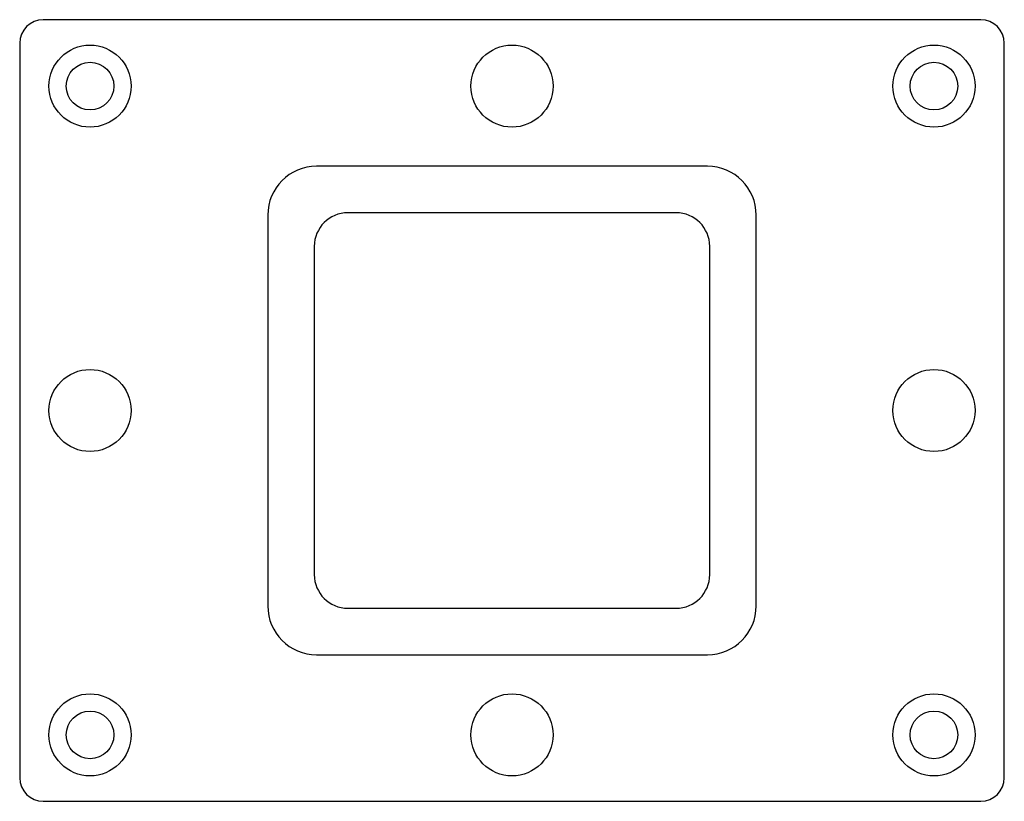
# Model space of a CAD drawing. Header units: millimetres. Extents: x -63 to 63, y -50 to 50.
import ezdxf

# ---------------------------------------------------------------- set-up
doc = ezdxf.new("R2010")
doc.units = ezdxf.units.MM

msp = doc.modelspace()

# ---------------------------------------------------------------- linework, layer by layer
at = {"layer": 'COUNTERBORE'}
for centre in [(-54, 41.5), (54, 41.5), (-54, -41.5), (54, -41.5)]:
    msp.add_circle(centre, 5.25, dxfattribs=at)
at = {"layer": 'HOLES'}
for centre, radius in [((0, 41.5), 5.25), ((-54, 41.5), 3.05), ((54, 41.5), 3.05), ((-54, 0), 5.25), ((54, 0), 5.25), ((0, -41.5), 5.25), ((-54, -41.5), 3.05), ((54, -41.5), 3.05)]:
    msp.add_circle(centre, radius, dxfattribs=at)
at = {"layer": 'OUTLINE'}
for p, q in [((60, 50), (-60, 50)), ((-63, 47), (-63, -47)), ((63, -47), (63, 47)), ((21, 25.3), (-21, 25.3)), ((-25.3, 21), (-25.3, -21)), ((25.3, -21), (25.3, 21)), ((-21, -25.3), (21, -25.3)), ((-60, -50), (60, -50))]:
    msp.add_line(p, q, dxfattribs=at)
for centre, radius, start, end in [((-60, 47), 3, 90, 180), ((60, 47), 3, 0, 90), ((-21, 21), 4.3, 90, 180), ((21, 21), 4.3, 0, 90), ((-21, -21), 4.3, 180, 270), ((21, -21), 4.3, 270, 360), ((-60, -47), 3, 180, 270), ((60, -47), 3, 270, 360)]:
    msp.add_arc(centre, radius, start, end, dxfattribs=at)
at = {"layer": 'POCKET'}
for p, q in [((25, 31.25), (-25, 31.25)), ((-31.25, 25), (-31.25, -25)), ((31.25, -25), (31.25, 25)), ((-25, -31.25), (25, -31.25))]:
    msp.add_line(p, q, dxfattribs=at)
for centre, start, end in [((-25, 25), 90, 180), ((25, 25), 0, 90), ((-25, -25), 180, 270), ((25, -25), 270, 360)]:
    msp.add_arc(centre, 6.25, start, end, dxfattribs=at)

doc.saveas('drawing.dxf')
